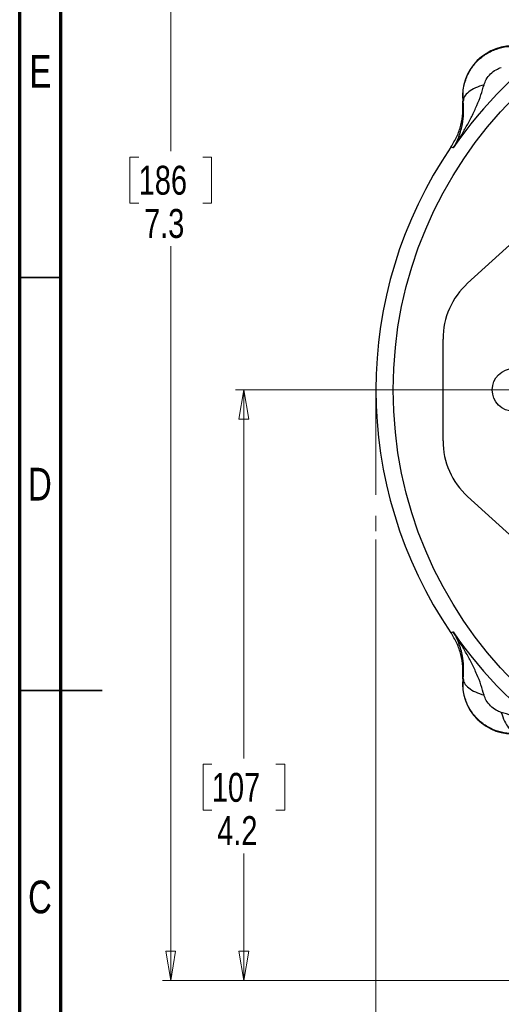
# Model space of a CAD drawing. Header units: inches. Extents: x 0.6 to 16.3, y 0.2 to 11.5.
# Tile 2 of 16: x 0.6 to 2.9, y 4.4 to 9. Entities that reach past the tile are written whole.
import ezdxf

# ---------------------------------------------------------------- set-up
doc = ezdxf.new("R2010")
doc.units = ezdxf.units.IN
doc.header["$MEASUREMENT"] = 0
doc.linetypes.add('CENTERX2', pattern=[0.8, 0.5, -0.1, 0.1, -0.1])
doc.styles.add('SLDTEXTSTYLE0', font='TXT', dxfattribs={"width": 0.75})
doc.dimstyles.new('SLDDIMSTYLE0', dxfattribs={"dimtxt": 0.137795, "dimasz": 0.14, "dimexe": 0, "dimexo": 0.0625, "dimgap": 0.034449, "dimtad": 0, "dimtih": 1, "dimtoh": 1, "dimdec": 1, "dimlfac": 1.5, "dimrnd": 1e-09, "dimzin": 12, "dimdsep": 46, "dimtxsty": 'SLDTEXTSTYLE0', "dimblk1": 'CLOSED', "dimblk2": 'CLOSED', "dimsah": 1, "dimcen": 0.09, "dimadec": 0, "dimazin": 3, "dimtfac": 1, "dimtofl": 0, "dimtmove": 0, "dimatfit": 3, "dimldrblk": 'CLOSED', "dimfxl": 0, "dimfrac": 2, "dimtolj": 1, "dimtzin": 12, "dimarcsym": 0})
doc.dimstyles.new('SLDDIMSTYLE1', dxfattribs={"dimtxt": 0.137795, "dimasz": 0.14, "dimexe": 0, "dimexo": 0.0625, "dimgap": 0.034449, "dimtad": 0, "dimdec": 1, "dimlfac": 1.5, "dimrnd": 1e-09, "dimzin": 12, "dimdsep": 46, "dimtxsty": 'SLDTEXTSTYLE0', "dimblk1": 'CLOSED', "dimblk2": 'CLOSED', "dimsah": 1, "dimcen": 0.09, "dimadec": 0, "dimazin": 3, "dimtfac": 1, "dimtdec": 1, "dimtofl": 0, "dimtmove": 0, "dimatfit": 3, "dimldrblk": 'CLOSED', "dimfxl": 0, "dimfrac": 2, "dimtolj": 1, "dimtzin": 12, "dimarcsym": 0})
doc.dimstyles.new('SLDDIMSTYLE4', dxfattribs={"dimtxt": 0.137795, "dimasz": 0.14, "dimexe": 0, "dimexo": 0.0625, "dimgap": 0.034449, "dimtad": 0, "dimtih": 1, "dimtoh": 1, "dimdec": 1, "dimlfac": 1.5, "dimrnd": 1e-09, "dimzin": 12, "dimdsep": 46, "dimtxsty": 'SLDTEXTSTYLE0', "dimblk1": 'CLOSED', "dimblk2": 'CLOSED', "dimsah": 1, "dimcen": 0.09, "dimadec": 0, "dimazin": 3, "dimtfac": 1, "dimtdec": 1, "dimtofl": 0, "dimtmove": 0, "dimatfit": 3, "dimldrblk": 'CLOSED', "dimfxl": 0, "dimfrac": 2, "dimtolj": 1, "dimtzin": 12, "dimarcsym": 0})

# ---------------------------------------------------------------- blocks, each defined once
blk = doc.blocks.new('_Closed')
at = {"color": 0, "linetype": 'ByBlock', "lineweight": -2}
for p, q in [((-1, 0.166667), (0, 0)), ((-1, 0.166667), (-1, -0.166667)), ((0, 0), (-1, -0.166667)), ((0, 0), (-1, 0))]:
    blk.add_line(p, q, dxfattribs=at)
blk = doc.blocks.new('_D')
at = {"color": 7, "linetype": 'Continuous', "lineweight": 0}
for p, q in [((3.7642, 9.3328), (1.2716, 9.3328)), ((1.311, 9.3328), (1.311, 8.4175)), ((1.1582, 8.3895), (1.1163, 8.3895)), ((1.1163, 8.3895), (1.1163, 8.1707)), ((1.4637, 8.3895), (1.5057, 8.3895)), ((1.5057, 8.3895), (1.5057, 8.1707)), ((1.1163, 8.1707), (1.1582, 8.1707)), ((1.5057, 8.1707), (1.4637, 8.1707)), ((1.311, 4.4631), (1.311, 7.9646)), ((3.0976, 4.4631), (1.2716, 4.4631))]:
    blk.add_line(p, q, dxfattribs=at)
at = {"color": 7, "linetype": 'Continuous', "lineweight": 18, "xscale": 0.14, "yscale": 0.14}
for p, rotation in [((1.311, 9.3328), 90.0000000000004), ((1.311, 4.4631), 270.0000000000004)]:
    blk.add_blockref('_Closed', p, dxfattribs=dict(at, rotation=rotation))
at = {"color": 7, "linetype": 'Continuous', "lineweight": 18, "char_height": 0.1378, "attachment_point": 1, "style": 'SLDTEXTSTYLE0'}
for s, insert in [('186', (1.1582, 8.3484)), ('7.3', (1.1837, 8.1422))]:
    blk.add_mtext(s, dxfattribs=dict(at, insert=insert))
blk = doc.blocks.new('_D_1')
at = {"color": 7, "linetype": 'Continuous', "lineweight": 0}
for p, q in [((2.2898, 6.5667), (2.2898, 3.3187)), ((5.1764, 4.7044), (5.1764, 3.3187)), ((3.2472, 3.5565), (3.2052, 3.5565)), ((3.2052, 3.5565), (3.2052, 3.3378)), ((3.5526, 3.5565), (3.5946, 3.5565)), ((3.5946, 3.5565), (3.5946, 3.3378)), ((2.2898, 3.358), (3.0844, 3.358)), ((3.2052, 3.3378), (3.2472, 3.3378)), ((3.5946, 3.3378), (3.5526, 3.3378)), ((5.1764, 3.358), (3.7155, 3.358))]:
    blk.add_line(p, q, dxfattribs=at)
at = {"color": 7, "linetype": 'Continuous', "lineweight": 18, "xscale": 0.14, "yscale": 0.14, "rotation": 180.0000000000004}
blk.add_blockref('_Closed', (2.2898, 3.358), dxfattribs=at)
at = {"color": 7, "linetype": 'Continuous', "lineweight": 18, "xscale": 0.14, "yscale": 0.14}
blk.add_blockref('_Closed', (5.1764, 3.358), dxfattribs=at)
at = {"color": 7, "linetype": 'Continuous', "lineweight": 18, "char_height": 0.1378, "attachment_point": 1, "style": 'SLDTEXTSTYLE0'}
for s, insert in [('110', (3.2472, 3.5154)), ('4.3', (3.2726, 3.3092))]:
    blk.add_mtext(s, dxfattribs=dict(at, insert=insert))
blk = doc.blocks.new('_D_6')
at = {"color": 7, "linetype": 'Continuous', "lineweight": 0}
for p, q in [((3.9048, 7.2795), (1.6205, 7.2795)), ((1.6598, 7.2795), (1.6598, 5.5225)), ((1.5071, 5.4945), (1.4651, 5.4945)), ((1.4651, 5.4945), (1.4651, 5.2758)), ((1.8126, 5.4945), (1.8546, 5.4945)), ((1.8546, 5.4945), (1.8546, 5.2758)), ((1.4651, 5.2758), (1.5071, 5.2758)), ((1.8546, 5.2758), (1.8126, 5.2758)), ((1.6598, 4.4631), (1.6598, 5.0696)), ((3.0976, 4.4631), (1.6205, 4.4631))]:
    blk.add_line(p, q, dxfattribs=at)
at = {"color": 7, "linetype": 'Continuous', "lineweight": 18, "xscale": 0.14, "yscale": 0.14}
for p, rotation in [((1.6598, 7.2795, 0.532), 90.0000000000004), ((1.6598, 4.4631, 0.532), 270.0000000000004)]:
    blk.add_blockref('_Closed', p, dxfattribs=dict(at, rotation=rotation))
at = {"color": 7, "linetype": 'Continuous', "lineweight": 18, "char_height": 0.1378, "attachment_point": 1, "style": 'SLDTEXTSTYLE0'}
for s, insert in [('107', (1.5071, 5.4534)), ('4.2', (1.5326, 5.2472))]:
    blk.add_mtext(s, dxfattribs=dict(at, insert=insert))

msp = doc.modelspace()

# ---------------------------------------------------------------- linework, layer by layer
at = {"color": 7, "linetype": 'Continuous', "lineweight": 70}
for p, q in [((0.5906, 0.1969), (0.5906, 11.4961)), ((0.7874, 0.3937), (0.7874, 11.2992))]:
    msp.add_line(p, q, dxfattribs=at)
at = {"color": 7, "linetype": 'Continuous', "lineweight": 25}
for p, q in [((2.7058, 8.6562), (2.7037, 8.6563)), ((2.653, 8.4353), (2.6472, 8.4371)), ((2.6586, 8.4336), (2.653, 8.4353)), ((3.3566, 8.3617), (2.7271, 7.7879)), ((2.6095, 7.5216), (2.6095, 7.0373)), ((2.7271, 6.7711), (3.3566, 6.1973)), ((2.6472, 6.1219), (2.653, 6.1237)), ((2.653, 6.1237), (2.6586, 6.1254)), ((2.7037, 5.9026), (2.7058, 5.9028))]:
    msp.add_line(p, q, dxfattribs=at)
at = {"color": 7, "linetype": 'Continuous', "lineweight": 35}
for p, q in [((0.7874, 7.815), (0.5906, 7.815)), ((0.5906, 5.8465), (0.9843, 5.8465)), ((0.7874, 5.8465), (0.5906, 5.8465))]:
    msp.add_line(p, q, dxfattribs=at)
at = {"color": 7, "linetype": 'CENTERX2', "lineweight": 18}
msp.add_line((2.2898, 7.2795), (2.2898, 6.6061), dxfattribs=at)
at = {"color": 7, "linetype": 'Continuous', "lineweight": 25}
for centre, radius in [((4.3431, 7.2795), 1.9709), ((2.9471, 7.2795), 0.1023)]:
    msp.add_circle(centre, radius, dxfattribs=at)
for centre, radius, start, end in [((4.3431, 7.2795), 2.0419, 124.4163, 145.5837), ((2.9435, 8.6791), 0.2409, 84.5811, 185.4189), ((4.3431, 7.2795), 2.0533, 145.6839, 214.3161), ((2.9698, 7.5216), 0.3602, 132.3511, 180), ((2.9698, 7.0373), 0.3602, 180, 227.6489), ((4.3431, 7.2795), 2.0419, 214.4163, 235.5837), ((2.9435, 5.8799), 0.2409, 174.5811, 275.4189)]:
    msp.add_arc(centre, radius, start, end, dxfattribs=at)
for points, knots in [([(2.7058, 8.6562), (2.7051, 8.6733), (2.7038, 8.7078), (2.7162, 8.7592), (2.7391, 8.8075), (2.7728, 8.8498), (2.8152, 8.8836), (2.8636, 8.9065), (2.9149, 8.9188), (2.9493, 8.9175), (2.9664, 8.9168)], [0, 0, 0, 0, 0.122447, 0.246609, 0.372396, 0.499947, 0.628006, 0.75394, 0.877889, 1, 1, 1, 1]), ([(2.8054, 8.7349), (2.8085, 8.7434), (2.8155, 8.7621), (2.8361, 8.7865), (2.8606, 8.807), (2.8792, 8.8141), (2.8877, 8.8172)], [0, 0, 0, 0, 0.227358, 0.500018, 0.772307, 1, 1, 1, 1]), ([(2.6586, 8.4336), (2.6703, 8.4516), (2.6919, 8.4849), (2.7211, 8.5351), (2.7474, 8.5842), (2.771, 8.6344), (2.7912, 8.6845), (2.8008, 8.7185), (2.8054, 8.7349)], [0, 0, 0, 0, 0.1934098, 0.3565783, 0.5214484, 0.6921096, 0.8513657, 1, 1, 1, 1]), ([(2.8054, 8.7349), (2.7911, 8.7301), (2.7625, 8.7205), (2.7305, 8.7006), (2.7094, 8.6785), (2.707, 8.6637), (2.7058, 8.6562)], [0, 0, 0, 0, 0.250057, 0.5, 0.749943, 1, 1, 1, 1]), ([(2.6472, 8.4371), (2.6572, 8.4535), (2.6774, 8.4864), (2.696, 8.5414), (2.7062, 8.5986), (2.7045, 8.6371), (2.7037, 8.6563)], [0, 0, 0, 0, 0.250014, 0.500009, 0.75, 1, 1, 1, 1]), ([(2.6586, 8.4336), (2.6632, 8.4413), (2.6727, 8.4578), (2.6852, 8.4857), (2.6955, 8.5161), (2.704, 8.5527), (2.7099, 8.5972), (2.7072, 8.6359), (2.7058, 8.6562)], [0, 0, 0, 0, 0.1297583, 0.275309, 0.4340848, 0.5736321, 0.7755846, 1, 1, 1, 1]), ([(2.7037, 5.9026), (2.7045, 5.9219), (2.7062, 5.9604), (2.696, 6.0176), (2.6774, 6.0726), (2.6572, 6.1055), (2.6472, 6.1219)], [0, 0, 0, 0, 0.25, 0.499991, 0.749986, 1, 1, 1, 1]), ([(2.7058, 5.9028), (2.7072, 5.9231), (2.7099, 5.9618), (2.704, 6.0063), (2.6955, 6.0429), (2.6852, 6.0733), (2.6727, 6.1012), (2.6632, 6.1176), (2.6586, 6.1254)], [0, 0, 0, 0, 0.224415, 0.426368, 0.565915, 0.724691, 0.870242, 1, 1, 1, 1]), ([(2.8054, 5.8241), (2.8008, 5.8405), (2.7912, 5.8744), (2.771, 5.9246), (2.7474, 5.9748), (2.7211, 6.0239), (2.6919, 6.0741), (2.6703, 6.1074), (2.6586, 6.1254)], [0, 0, 0, 0, 0.148633, 0.307887, 0.478552, 0.643419, 0.806588, 1, 1, 1, 1]), ([(2.9664, 5.6422), (2.9489, 5.6415), (2.9139, 5.6402), (2.8623, 5.6529), (2.8145, 5.6759), (2.7729, 5.7092), (2.7396, 5.7508), (2.7164, 5.7989), (2.7038, 5.8506), (2.7051, 5.8855), (2.7058, 5.9028)], [0, 0, 0, 0, 0.125074, 0.249962, 0.374807, 0.49975, 0.624933, 0.750497, 0.87658, 1, 1, 1, 1]), ([(2.7058, 5.9028), (2.707, 5.8953), (2.7094, 5.8805), (2.7305, 5.8584), (2.7625, 5.8385), (2.7911, 5.8289), (2.8054, 5.8241)], [0, 0, 0, 0, 0.250057, 0.5, 0.749943, 1, 1, 1, 1]), ([(2.8877, 5.7417), (2.8792, 5.7449), (2.8605, 5.7519), (2.8361, 5.7725), (2.8156, 5.7969), (2.8085, 5.8156), (2.8054, 5.8241)], [0, 0, 0, 0, 0.227358, 0.500018, 0.772307, 1, 1, 1, 1]), ([(2.8877, 5.7417), (2.8925, 5.7275), (2.9021, 5.6989), (2.922, 5.6669), (2.9441, 5.6458), (2.9589, 5.6434), (2.9664, 5.6422)], [0, 0, 0, 0, 0.250057, 0.5, 0.749943, 1, 1, 1, 1]), ([(3.189, 5.595), (3.171, 5.6067), (3.1377, 5.6283), (3.0875, 5.6575), (3.0384, 5.6838), (2.9882, 5.7074), (2.9381, 5.7276), (2.9041, 5.7371), (2.8877, 5.7417)], [0, 0, 0, 0, 0.19341, 0.356578, 0.521448, 0.69211, 0.851366, 1, 1, 1, 1])]:
    msp.add_open_spline(points, degree=3, knots=knots, dxfattribs=at)

# ---------------------------------------------------------------- texts
at = {"color": 7, "linetype": 'Continuous', "lineweight": 0, "char_height": 0.1562, "attachment_point": 2, "style": 'SLDTEXTSTYLE0'}
for s, insert in [('E', (0.6893, 8.8769)), ('D', (0.6871, 6.9084)), ('C', (0.6873, 4.9399))]:
    msp.add_mtext(s, dxfattribs=dict(at, insert=insert))

# ---------------------------------------------------------------- dimensions: what is measured, and where the dimension line sits
at = {"color": 7, "linetype": 'Continuous', "lineweight": 18}
for base, p1, dimstyle, picture, middle in [((1.311, 4.4631), (3.8036, 9.3328), 'SLDDIMSTYLE0', '_D', (1.311, 8.191)), ((1.6598, 4.4631), (3.9442, 7.2795), 'SLDDIMSTYLE4', '_D_6', (1.6598, 5.296))]:
    dim = msp.add_linear_dim(base=base, p1=p1, p2=(3.137, 4.4631), angle=90, dimstyle=dimstyle, dxfattribs=at)
    dim.commit()
    dim.dimension.update_dxf_attribs({"geometry": picture, "text_midpoint": middle, "dimtype": 160})
dim = msp.add_linear_dim(base=(5.1764, 3.358), p1=(2.2898, 6.6061), p2=(5.1764, 4.7438), dimstyle='SLDDIMSTYLE1', dxfattribs=at)
dim.commit()
dim.dimension.update_dxf_attribs({"geometry": '_D_1', "text_midpoint": (3.3999, 3.358), "dimtype": 160})

doc.saveas('drawing.dxf')
